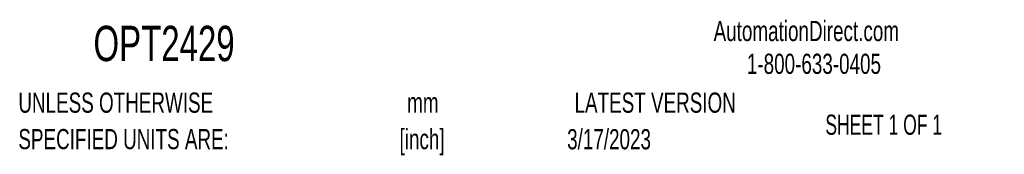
# Model space of a CAD drawing. Header units: millimetres. Extents: x 6 to 1356, y 6 to 1007.
# Tile 14 of 21: x 839 to 1356, y 34 to 105. Entities that reach past the tile are written whole.
import ezdxf

# ---------------------------------------------------------------- set-up
doc = ezdxf.new("R2010")
doc.units = ezdxf.units.MM
doc.header["$LTSCALE"] = 5
doc.layers.add('TEXT', color=140, linetype='Continuous', lineweight=25)
doc.styles.add('SLDTEXTSTYLE0', font='TXT', dxfattribs={"width": 0.7})
doc.styles.add('SLDTEXTSTYLE1', font='TXT', dxfattribs={"width": 0.65})

# ---------------------------------------------------------------- blocks, each defined once
blk = doc.blocks.new('SW_NOTE_0')
at = {"layer": 'TEXT', "color": 0, "char_height": 10.583, "attachment_point": 2, "style": 'SLDTEXTSTYLE0'}
for s, insert in [('mm', (14.22, 13.64)), ('[inch]', (13.8, -5.47))]:
    blk.add_mtext(s, dxfattribs=dict(at, insert=insert))
blk = doc.blocks.new('SW_NOTE_0_1')
at = {"layer": 'TEXT', "color": 0, "char_height": 10.5833, "attachment_point": 1, "style": 'SLDTEXTSTYLE0'}
for s, insert in [('UNLESS OTHERWISE', (0, 13.64)), ('SPECIFIED UNITS ARE:', (0, -5.47))]:
    blk.add_mtext(s, dxfattribs=dict(at, insert=insert))

msp = doc.modelspace()

# ---------------------------------------------------------------- block references
at = {"layer": 'TEXT'}
for name, p in [('SW_NOTE_0_1', (838.04, 53.177)), ('SW_NOTE_0', (1036.43, 53.164))]:
    msp.add_blockref(name, p, dxfattribs=at)

# ---------------------------------------------------------------- texts
for s, insert, char_height, attachment_point, style in [('AutomationDirect.com', (1203.475, 104.383), 10.58333, 1, 'SLDTEXTSTYLE0'), ('OPT2429', (877.509, 101.822), 18.5208, 1, 'SLDTEXTSTYLE0'), ('1-800-633-0405', (1220.958, 87.185), 10.58333, 1, 'SLDTEXTSTYLE0'), ('LATEST VERSION', (1172.761, 66.82), 10.58333, 2, 'SLDTEXTSTYLE0'), ('SHEET 1 OF 1', (1262.206, 55.257), 10.58333, 1, 'SLDTEXTSTYLE1'), ('3/17/2023', (1148.507, 47.638), 10.5833, 2, 'SLDTEXTSTYLE0')]:
    msp.add_mtext(s, dxfattribs=dict(at, insert=insert, char_height=char_height, attachment_point=attachment_point, style=style))

doc.saveas('drawing.dxf')
